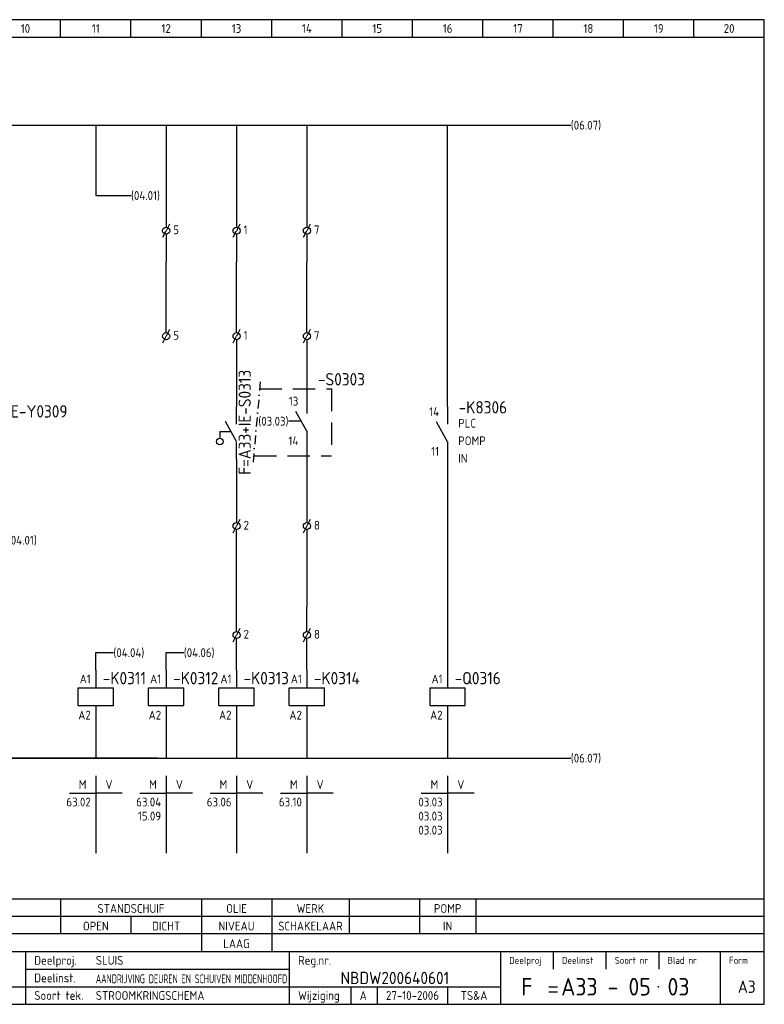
# Model space of a CAD drawing. Extents: x 10 to 410, y 10 to 290.
# Tile 2 of 2: x 198 to 410, y 10 to 290. Entities that reach past the tile are written whole.
import ezdxf
from ezdxf.enums import TextEntityAlignment as Align

# ---------------------------------------------------------------- set-up
doc = ezdxf.new("R2010")
doc.units = 0
doc.header["$MEASUREMENT"] = 0
doc.linetypes.add('DASHDOT', pattern=[1, 0.5, -0.25, 0, -0.25])
doc.linetypes.add('HIDDEN', pattern=[9.525, 6.35, -3.175])
for name, color, linetype in [('0-25', 7, 'CONTINUOUS'), ('0-35', 2, 'CONTINUOUS'), ('0-50', 3, 'CONTINUOUS'), ('B-25', 7, 'CONTINUOUS'), ('B-35', 2, 'CONTINUOUS'), ('S-25', 7, 'CONTINUOUS')]:
    doc.layers.add(name, color=color, linetype=linetype)
doc.styles.add('ISO', font='iso.shx')
doc.styles.get("Standard").update_dxf_attribs({"font": 'iso.shx'})

# ---------------------------------------------------------------- blocks, each defined once
blk = doc.blocks.new('0033')
at = {"layer": 'S-25'}
for p in [(-0.94, -1.88), (0.94, 1.88)]:
    blk.add_line(p, (0, 0), dxfattribs=at)
blk.add_circle((0, 0), 1, dxfattribs=at)
at = {"layer": 'B-25'}
blk.add_attdef('KT', text='', height=2.5, dxfattribs=at).set_placement((-2, -1), align=Align.RIGHT)
blk.add_attdef('KN1', (2, -1.01), '', height=2.5, dxfattribs=at)
blk = doc.blocks.new('0039')
at = {"layer": 'S-25'}
for p, q in [((0, -5), (0, 0)), ((-0.04, -9.93), (-3.17, -4.3)), ((-4.76, -7.12), (-4.76, -9)), ((-4.76, -7.12), (-1.6, -7.12)), ((0, -15), (0, -10))]:
    blk.add_line(p, q, dxfattribs=at)
blk.add_circle((-4.76, -9.94), 0.938, dxfattribs=at)
at = {"layer": 'B-25'}
for tag, p in [('KN1', (-2.43, -2.73)), ('KN2', (-2.43, -14.01))]:
    blk.add_attdef(tag, text='', height=2.5, dxfattribs=at).set_placement(p, align=Align.RIGHT)
blk.add_attdef('OM1', (8, -13.01), '', height=2.5, dxfattribs=at)
at = {"layer": 'B-35'}
blk.add_attdef('KT', (8.14, -8.99), '', height=3.5, dxfattribs=at)
blk = doc.blocks.new('0059')
at = {"layer": 'S-25'}
for p, q in [((0, 0), (0, -5)), ((-5, -5), (5, -5)), ((-5, -10), (-5, -5)), ((5, -10), (5, -5)), ((-5, -10), (5, -10)), ((0, -10), (0, -15))]:
    blk.add_line(p, q, dxfattribs=at)
at = {"layer": 'B-25'}
for tag, p in [('KN1', (-1.43, -3.73)), ('KN2', (-1.43, -14.01))]:
    blk.add_attdef(tag, text='', height=2.5, dxfattribs=at).set_placement(p, align=Align.RIGHT)
at = {"layer": 'B-35'}
blk.add_attdef('KT', (7.14, -8.99), '', height=3.5, dxfattribs=at)
blk = doc.blocks.new('RME5')
at = {"layer": 'S-25'}
for p, q in [((140, 255), (140, 250)), ((140, 245), (136.88, 250.62)), ((140, 245), (140, 240))]:
    blk.add_line(p, q, dxfattribs=at)
at = {"layer": 'B-25'}
for tag, p in [('KN1', (137.57, 252.27)), ('KN2', (137.57, 240.99))]:
    blk.add_attdef(tag, text='', height=2.5, dxfattribs=at).set_placement(p, align=Align.RIGHT)
for p in [(143, 248.99), (143, 244), (143, 239)]:
    blk.add_attdef('OM1', p, '', height=2.5, dxfattribs=at)
at = {"layer": 'B-35'}
blk.add_attdef('KT', (143.14, 253.01), '', height=3.5, dxfattribs=at)
blk = doc.blocks.new('0060')
at = {"layer": 'S-25'}
for p, q in [((0, 0), (0, -22)), ((-7.5, -5), (0, -5)), ((7.5, -5), (0, -5))]:
    blk.add_line(p, q, dxfattribs=at)
at = {"layer": 'B-25', "style": 'ISO'}
blk.add_text('M', height=2.5, dxfattribs=at).set_placement((-3.75, -2.5), align=Align.MIDDLE_CENTER)
blk.add_text('V', height=2.5, dxfattribs=at).set_placement((3.75, -2.5), align=Align.MIDDLE)
at = {"layer": 'B-25'}
for tag, p in [('M1', (-1.43, -8.73)), ('M2', (-1.43, -12.73)), ('M3', (-1.43, -16.73)), ('M4', (-1.43, -20.73))]:
    blk.add_attdef(tag, text='', height=2.5, dxfattribs=at).set_placement(p, align=Align.RIGHT)
for tag, p in [('V1', (1.57, -8.73)), ('V2', (1.57, -12.73)), ('V3', (1.57, -16.73)), ('V4', (1.57, -20.73))]:
    blk.add_attdef(tag, p, '', height=2.5, dxfattribs=at)
blk = doc.blocks.new('KADERA3')
at = {"layer": '0-25'}
for p, q in [((210, 285), (210, 290)), ((230, 285), (230, 290)), ((250, 285), (250, 290)), ((270, 285), (270, 290)), ((290, 285), (290, 290)), ((310, 285), (310, 290)), ((330, 285), (330, 290)), ((350, 285), (350, 290)), ((370, 285), (370, 290)), ((390, 285), (390, 290)), ((10, 285), (410, 285)), ((410, 35), (10, 35)), ((410, 30), (10, 30)), ((350, 25), (350, 20)), ((365, 25), (365, 20)), ((380, 25), (380, 20)), ((200, 20), (275, 20)), ((150, 15), (335, 15)), ((292.5, 15), (292.5, 10)), ((300, 15), (300, 10)), ((320, 15), (320, 10))]:
    blk.add_line(p, q, dxfattribs=at)
at = {"layer": '0-35'}
for p, q in [((200, 25), (200, 10)), ((275, 25), (275, 10)), ((335, 25), (335, 10)), ((397.5, 25), (397.5, 10))]:
    blk.add_line(p, q, dxfattribs=at)
at = {"layer": '0-50'}
for p, q in [((10, 25), (410, 25)), ((348.75, 15), (351.25, 15)), ((348.75, 13.5), (351.25, 13.5))]:
    blk.add_line(p, q, dxfattribs=at)
blk.add_lwpolyline([(10, 10), (410, 10), (410, 290), (10, 290)], close=True, dxfattribs=at)
at = {"layer": '0-50', "const_width": 0.25}
blk.add_lwpolyline([(379.75, 15, 1), (380, 15, 1)], format="xyb", close=True, dxfattribs=at)
at = {"layer": '0-25', "style": 'ISO'}
for s, height, p in [('Deelproj.', 2.5, (202.5, 22.5)), ('Reg.nr.', 2.5, (277.5, 22.5)), ('Deelproj', 2, (337.5, 22.5)), ('Deelinst', 2, (352.5, 22.5)), ('Soort nr', 2, (367.5, 22.5)), ('Blad nr', 2, (382.5, 22.5)), ('Form', 2, (400, 22.5)), ('Deelinst.', 2.5, (202.5, 17.5)), ('Soort tek.', 2.5, (202.5, 12.5)), ('Wijziging', 2.5, (277.5, 12.5))]:
    blk.add_text(s, height=height, dxfattribs=at).set_placement(p, align=Align.MIDDLE_LEFT)
for tag, p in [('STR1', (20, 287.5)), ('STR2', (40, 287.5)), ('STR3', (60, 287.5)), ('STR4', (80, 287.5)), ('STR5', (100, 287.5)), ('STR6', (120, 287.5)), ('STR7', (140, 287.5)), ('STR8', (160, 287.5)), ('STR9', (180, 287.5)), ('STR10', (200, 287.5)), ('STR11', (220, 287.5)), ('STR12', (240, 287.5)), ('STR13', (260, 287.5)), ('STR14', (280, 287.5)), ('STR15', (300, 287.5)), ('STR16', (320, 287.5)), ('STR17', (340, 287.5)), ('STR18', (360, 287.5)), ('STR19', (380, 287.5)), ('STR20', (400, 287.5)), ('W', (180, 12.5)), ('Z', (310, 12.5)), ('Y', (327.5, 12.5))]:
    blk.add_attdef(tag, text='', height=2.5, dxfattribs=at).set_placement(p, align=Align.MIDDLE)
for tag, p in [('N', (220, 22.5)), ('B', (92.5, 17.5)), ('P', (220, 17.5)), ('C', (92.5, 12.5)), ('U', (220, 12.5)), ('REV', (295, 12.5))]:
    blk.add_attdef(tag, text='', height=2.5, dxfattribs=at).set_placement(p, align=Align.MIDDLE_LEFT)
at = {"layer": '0-35', "style": 'ISO'}
blk.add_attdef('RNR', text='', height=3.5, dxfattribs=at).set_placement((305, 17.5), align=Align.MIDDLE)
for tag, p in [('X', (178.5, 17.5)), ('FORM', (402.5, 15))]:
    blk.add_attdef(tag, text='', height=3.5, dxfattribs=at).set_placement(p, align=Align.MIDDLE_LEFT)
at = {"layer": '0-50', "style": 'ISO'}
for tag, p in [('M', (342.5, 15)), ('O', (365, 15))]:
    blk.add_attdef(tag, text='', height=5, dxfattribs=at).set_placement(p, align=Align.MIDDLE)
blk.add_attdef('Q', text='', height=5, dxfattribs=at).set_placement((382.5, 15), align=Align.MIDDLE_LEFT)

msp = doc.modelspace()

# ---------------------------------------------------------------- linework, layer by layer
at = {"layer": '0-25'}
for p, q in [((237.5, 80), (125, 80)), ((10, 40), (410, 40))]:
    msp.add_line(p, q, dxfattribs=at)
at = {"layer": 'S-25'}
for p, q in [((125, 260), (355, 260)), ((220, 260), (220, 240)), ((240, 260), (240, 231)), ((260, 260), (260, 231)), ((280, 260), (280, 231)), ((320, 180), (320, 260)), ((220, 240), (230, 240)), ((240, 229), (240, 221)), ((260, 229), (260, 221)), ((280, 229), (280, 221)), ((240, 201), (240, 221)), ((260, 201), (260, 221)), ((280, 201), (280, 221)), ((260, 199), (260, 180)), ((280, 199), (280, 183)), ((278.44, 175.81), (274.77, 175.81)), ((280, 168), (280, 147)), ((260, 165), (260, 147)), ((320, 165), (320, 105)), ((260, 123), (260, 145)), ((280, 145), (280, 123)), ((260, 116), (260, 123)), ((280, 116), (280, 123)), ((260, 105), (260, 114)), ((280, 105), (280, 114)), ((220, 105), (220, 110)), ((220, 110), (225, 110)), ((240, 105), (240, 110)), ((240, 110), (245, 110)), ((220, 90), (220, 80)), ((240, 90), (240, 80)), ((260, 90), (260, 80)), ((280, 90), (280, 80)), ((320, 90), (320, 80)), ((125, 80), (355, 80)), ((210, 40), (210, 30)), ((250, 40), (250, 25)), ((270, 40), (270, 25)), ((292, 40), (292, 30)), ((312, 40), (312, 30)), ((328, 40), (328, 30)), ((230, 35), (230, 30))]:
    msp.add_line(p, q, dxfattribs=at)
at = {"layer": 'S-25', "linetype": 'DASHDOT', "ltscale": 5}
msp.add_line((266.76, 187), (264.69, 164), dxfattribs=at)
at = {"layer": 'S-25', "linetype": 'HIDDEN'}
for points in [[(266.48, 185), (287, 185)], [(287, 185), (287, 166)], [(264.97, 166), (287, 166)]]:
    msp.add_lwpolyline(points, dxfattribs=at)

# ---------------------------------------------------------------- block references
at = {"layer": 'S-25'}
ref = msp.add_blockref('KADERA3', (0, 0), dxfattribs=at)
ref.add_attrib('N', 'SLUIS', dxfattribs={"layer": '0-25', "height": 2.5, "style": 'ISO'}).set_placement((220, 22.5), align=Align.MIDDLE_LEFT)
ref.add_attrib('U', 'STROOMKRINGSCHEMA', dxfattribs={"layer": '0-25', "height": 2.5, "style": 'ISO'}).set_placement((220, 12.5), align=Align.MIDDLE_LEFT)
ref.add_attrib('M', 'F', dxfattribs={"layer": '0-50', "height": 5, "style": 'ISO'}).set_placement((342.5, 15), align=Align.MIDDLE)
ref.add_attrib('O', 'A33 - 05', dxfattribs={"layer": '0-50', "height": 5, "style": 'ISO'}).set_placement((365, 15), align=Align.MIDDLE)
ref.add_attrib('Q', '03', dxfattribs={"layer": '0-50', "height": 5, "style": 'ISO'}).set_placement((382.5, 15), align=Align.MIDDLE_LEFT)
ref.add_attrib('RNR', 'NBDW200640601', dxfattribs={"layer": '0-35', "height": 3.5, "style": 'ISO'}).set_placement((305, 17.5), align=Align.MIDDLE)
ref.add_attrib('FORM', 'A3', dxfattribs={"layer": '0-35', "height": 3.5, "style": 'ISO'}).set_placement((402.5, 15), align=Align.MIDDLE_LEFT)
ref.add_attrib('REV', 'A', dxfattribs={"layer": '0-25', "height": 2.5, "style": 'ISO'}).set_placement((295, 12.5), align=Align.MIDDLE_LEFT)
ref.add_attrib('Z', '27-10-2006', dxfattribs={"layer": '0-25', "height": 2.5, "style": 'ISO'}).set_placement((310, 12.5), align=Align.MIDDLE)
ref.add_attrib('Y', 'TS&A', dxfattribs={"layer": '0-25', "height": 2.5, "style": 'ISO'}).set_placement((327.5, 12.5), align=Align.MIDDLE)
ref.add_attrib('STR10', '10', dxfattribs={"layer": '0-25', "height": 2.5, "style": 'ISO'}).set_placement((200, 287.5), align=Align.MIDDLE)
ref.add_attrib('STR11', '11', dxfattribs={"layer": '0-25', "height": 2.5, "style": 'ISO'}).set_placement((220, 287.5), align=Align.MIDDLE)
ref.add_attrib('STR12', '12', dxfattribs={"layer": '0-25', "height": 2.5, "style": 'ISO'}).set_placement((240, 287.5), align=Align.MIDDLE)
ref.add_attrib('STR13', '13', dxfattribs={"layer": '0-25', "height": 2.5, "style": 'ISO'}).set_placement((260, 287.5), align=Align.MIDDLE)
ref.add_attrib('STR14', '14', dxfattribs={"layer": '0-25', "height": 2.5, "style": 'ISO'}).set_placement((280, 287.5), align=Align.MIDDLE)
ref.add_attrib('STR15', '15', dxfattribs={"layer": '0-25', "height": 2.5, "style": 'ISO'}).set_placement((300, 287.5), align=Align.MIDDLE)
ref.add_attrib('STR16', '16', dxfattribs={"layer": '0-25', "height": 2.5, "style": 'ISO'}).set_placement((320, 287.5), align=Align.MIDDLE)
ref.add_attrib('STR17', '17', dxfattribs={"layer": '0-25', "height": 2.5, "style": 'ISO'}).set_placement((340, 287.5), align=Align.MIDDLE)
ref.add_attrib('STR18', '18', dxfattribs={"layer": '0-25', "height": 2.5, "style": 'ISO'}).set_placement((360, 287.5), align=Align.MIDDLE)
ref.add_attrib('STR19', '19', dxfattribs={"layer": '0-25', "height": 2.5, "style": 'ISO'}).set_placement((380, 287.5), align=Align.MIDDLE)
ref.add_attrib('STR20', '20', dxfattribs={"layer": '0-25', "height": 2.5, "style": 'ISO'}).set_placement((400, 287.5), align=Align.MIDDLE)
for name, p, values in [('0033', (240, 230), {'KN1': '5'}), ('0033', (260, 230), {'KN1': '1'}), ('0033', (280, 230), {'KN1': '7'}), ('0033', (240, 200), {'KN1': '5'}), ('0033', (260, 200), {'KN1': '1'}), ('0033', (280, 200), {'KN1': '7'}), ('0033', (260, 146), {'KN1': '2'}), ('0033', (280, 146), {'KN1': '8'}), ('0033', (260, 115), {'KN1': '2'}), ('0033', (280, 115), {'KN1': '8'}), ('0060', (220, 75), {'M1': '63.02'}), ('0060', (240, 75), {'M1': '63.04', 'M2': '15.09'}), ('0060', (260, 75), {'M1': '63.06'}), ('0060', (280, 75), {'M1': '63.10'}), ('0060', (320, 75), {'M1': '03.03', 'M2': '03.03', 'M3': '03.03'})]:
    msp.add_blockref(name, p, dxfattribs=at).add_auto_attribs(values)
ref = msp.add_blockref('RME5', (140, -72), dxfattribs=at)
ref.add_attrib('KT', '-S0303', (283.14, 186), dxfattribs={"layer": 'B-35', "height": 3.5})
ref.add_attrib('KN2', '14', dxfattribs={"layer": 'B-25', "height": 2.5}).set_placement((277.57, 168.99), align=Align.RIGHT)
ref.add_attrib('KN1', '13', dxfattribs={"layer": 'B-25', "height": 2.5}).set_placement((277.57, 180.27), align=Align.RIGHT)
msp.add_blockref('0039', (260, 180), dxfattribs=at)
ref = msp.add_blockref('RME5', (180, -75), dxfattribs=at)
ref.add_attrib('OM1', 'PLC', (323, 173.99), dxfattribs={"layer": 'B-25', "height": 2.5})
ref.add_attrib('OM1', 'IN', (323, 164), dxfattribs={"layer": 'B-25', "height": 2.5})
ref.add_attrib('OM1', 'POMP', (323, 169), dxfattribs={"layer": 'B-25', "height": 2.5})
ref.add_attrib('KT', '-K8306', (323.14, 178.01), dxfattribs={"layer": 'B-35', "height": 3.5})
ref.add_attrib('KN2', '11', dxfattribs={"layer": 'B-25', "height": 2.5}).set_placement((317.57, 165.99), align=Align.RIGHT)
ref.add_attrib('KN1', '14', dxfattribs={"layer": 'B-25', "height": 2.5}).set_placement((317.57, 177.27), align=Align.RIGHT)
ref = msp.add_blockref('0059', (220, 105), dxfattribs=at)
ref.add_attrib('KT', '-K0311', (222, 101), dxfattribs={"layer": 'B-35', "height": 3.5})
ref.add_attrib('KN1', 'A1', dxfattribs={"layer": 'B-25', "height": 2.5}).set_placement((218.57, 101.27), align=Align.RIGHT)
ref.add_attrib('KN2', 'A2', dxfattribs={"layer": 'B-25', "height": 2.5}).set_placement((218.57, 90.99), align=Align.RIGHT)
ref = msp.add_blockref('0059', (240, 105), dxfattribs=at)
ref.add_attrib('KT', '-K0312', (242, 101), dxfattribs={"layer": 'B-35', "height": 3.5})
ref.add_attrib('KN1', 'A1', dxfattribs={"layer": 'B-25', "height": 2.5}).set_placement((238.57, 101.27), align=Align.RIGHT)
ref.add_attrib('KN2', 'A2', dxfattribs={"layer": 'B-25', "height": 2.5}).set_placement((238.57, 90.99), align=Align.RIGHT)
ref = msp.add_blockref('0059', (260, 105), dxfattribs=at)
ref.add_attrib('KT', '-K0313', (262, 101), dxfattribs={"layer": 'B-35', "height": 3.5})
ref.add_attrib('KN1', 'A1', dxfattribs={"layer": 'B-25', "height": 2.5}).set_placement((258.57, 101.27), align=Align.RIGHT)
ref.add_attrib('KN2', 'A2', dxfattribs={"layer": 'B-25', "height": 2.5}).set_placement((258.57, 90.99), align=Align.RIGHT)
ref = msp.add_blockref('0059', (280, 105), dxfattribs=at)
ref.add_attrib('KT', '-K0314', (282, 101), dxfattribs={"layer": 'B-35', "height": 3.5})
ref.add_attrib('KN1', 'A1', dxfattribs={"layer": 'B-25', "height": 2.5}).set_placement((278.57, 101.27), align=Align.RIGHT)
ref.add_attrib('KN2', 'A2', dxfattribs={"layer": 'B-25', "height": 2.5}).set_placement((278.57, 90.99), align=Align.RIGHT)
ref = msp.add_blockref('0059', (320, 105), dxfattribs=at)
ref.add_attrib('KT', '-Q0316', (322, 101), dxfattribs={"layer": 'B-35', "height": 3.5})
ref.add_attrib('KN1', 'A1', dxfattribs={"layer": 'B-25', "height": 2.5}).set_placement((318.57, 101.27), align=Align.RIGHT)
ref.add_attrib('KN2', 'A2', dxfattribs={"layer": 'B-25', "height": 2.5}).set_placement((318.57, 90.99), align=Align.RIGHT)

# ---------------------------------------------------------------- texts
at = {"layer": 'B-25', "style": 'ISO'}
for s, p in [('(06.07)', (355, 260)), ('(04.01)', (230, 240)), ('(04.01)', (195, 141.98)), ('(04.04)', (225, 110)), ('(04.06)', (245, 110)), ('(06.07)', (355, 80))]:
    msp.add_text(s, height=2.5, dxfattribs=at).set_placement(p, align=Align.MIDDLE_LEFT)
msp.add_text('(03.03)', height=2.5, dxfattribs=at).set_placement((274.77, 175.81), align=Align.MIDDLE_RIGHT)
for s, p in [('STANDSCHUIF', (230, 36)), ('OLIE', (260, 36)), ('WERK', (281, 36)), ('POMP', (320, 36)), ('OPEN', (220, 31)), ('DICHT', (240, 31)), ('NIVEAU', (260, 31)), ('SCHAKELAAR', (281, 31)), ('IN', (320, 31)), ('LAAG', (260, 26))]:
    msp.add_text(s, height=2.5, dxfattribs=at).set_placement(p, align=Align.CENTER)
at = {"layer": 'B-25', "style": 'ISO', "width": 0.793392}
msp.add_text('AANDRIJVING DEUREN EN SCHUIVEN MIDDENHOOFD', height=2.5, dxfattribs=at).set_placement((220, 16), (274.4, 16), align=Align.FIT)
at = {"layer": 'B-35', "style": 'ISO'}
msp.add_text('F=A33+IE-S0313', height=3.5, rotation=90, dxfattribs=at).set_placement((264.07, 160.61))
msp.add_text('F=A33+IE-Y0309', height=3.5, dxfattribs=at).set_placement((181.1, 176.86))

doc.saveas('drawing.dxf')
